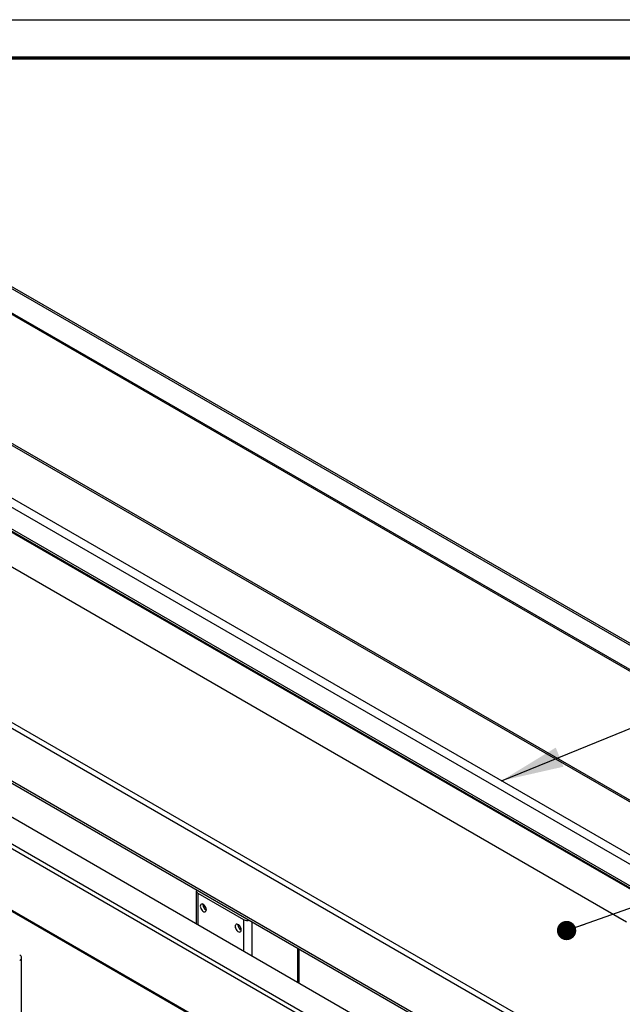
# Paper-space layout 'Sheet2' of a CAD drawing. Header units: millimetres. Extents: x 7 to 291, y 7 to 204.
# Tile 7 of 9: x 95 to 127, y 152 to 204. Entities that reach past the tile are written whole.
import ezdxf

# ---------------------------------------------------------------- set-up
doc = ezdxf.new("R2010")
doc.units = ezdxf.units.MM
for name, color, linetype in [('BORDERS', 7, 'Continuous'), ('DRAWING', 7, 'Continuous'), ('TEXT_SHEET_FORMAT', 7, 'Continuous')]:
    doc.layers.add(name, color=color, linetype=linetype)
doc.dimstyles.new('SLDDIMSTYLE2', dxfattribs={"dimtxt": 0.18, "dimasz": 3.302, "dimexe": 0, "dimexo": 0.0625, "dimgap": 0, "dimtad": 0, "dimtih": 1, "dimtoh": 1, "dimdec": 0, "dimrnd": 1e-09, "dimzin": 0, "dimdsep": 46, "dimtxsty": 'Standard', "dimsah": 1, "dimcen": 0.09, "dimadec": 0, "dimazin": 0, "dimtfac": 3.302, "dimtdec": 0, "dimtofl": 0, "dimtmove": 0, "dimatfit": 3, "dimfxl": 1, "dimfrac": 2, "dimtolj": 1, "dimtzin": 0, "dimarcsym": 0})
doc.dimstyles.new('SLDDIMSTYLE3', dxfattribs={"dimtxt": 0.18, "dimasz": 1.016, "dimexe": 0, "dimexo": 0.0625, "dimgap": 0, "dimtad": 0, "dimtih": 1, "dimtoh": 1, "dimdec": 0, "dimrnd": 1e-09, "dimzin": 0, "dimdsep": 46, "dimtxsty": 'Standard', "dimblk1": 'DOT', "dimblk2": 'DOT', "dimsah": 1, "dimcen": 0.09, "dimadec": 0, "dimazin": 0, "dimtfac": 1.016, "dimtdec": 0, "dimtofl": 0, "dimtmove": 0, "dimatfit": 3, "dimldrblk": 'DOT', "dimfxl": 1, "dimfrac": 2, "dimtolj": 1, "dimtzin": 0, "dimarcsym": 0})

# ---------------------------------------------------------------- blocks, each defined once
blk = doc.blocks.new('_Dot')
at = {"color": 0, "linetype": 'ByBlock', "lineweight": -2}
blk.add_line((-0.5, 0), (-1, 0), dxfattribs=at)
at = {"color": 0, "linetype": 'ByBlock', "const_width": 0.5}
blk.add_lwpolyline([(-0.25, 0, 1), (0.25, 0, 1)], format="xyb", close=True, dxfattribs=at)

psp = doc.layouts.new('Sheet2')

# ---------------------------------------------------------------- linework, layer by layer
at = {"color": 7, "linetype": 'Continuous', "lineweight": 25}
for p, q in [((147.454, 159.058), (86.054, 194.504)), ((147.564, 159.096), (86.244, 194.496)), ((128.471, 157.181), (63.983, 194.409)), ((126.88, 156.263), (62.392, 193.491)), ((146.34, 158.415), (84.941, 193.861)), ((146.34, 158.334), (84.941, 193.779)), ((140.381, 154.886), (75.892, 192.115)), ((140.468, 154.937), (76.105, 192.094)), ((137.976, 153.498), (73.488, 190.727)), ((137.552, 153.253), (73.488, 190.237)), ((136.562, 152.682), (74.478, 188.522)), ((74.69, 188.298), (136.474, 152.631)), ((62.392, 185.325), (126.88, 148.097)), ((126.358, 143.386), (64.958, 178.832)), ((137.552, 141.618), (73.488, 178.601)), ((125.003, 142.515), (63.661, 177.927)), ((125.138, 142.682), (63.738, 178.128)), ((63.661, 174.702), (125.003, 139.29)), ((63.672, 174.645), (125.054, 139.209)), ((135.148, 140.229), (75.892, 174.437)), ((76.105, 174.213), (135.06, 140.179)), ((118.769, 162.852), (118.709, 162.817)), ((104.23, 157.905), (104.23, 156.16)), ((104.318, 157.782), (106.722, 156.394)), ((104.582, 157.181), (104.583, 157.202)), ((106.42, 156.12), (106.421, 156.14)), ((109.639, 153.038), (109.639, 154.854)), ((95.036, 140.51), (95.036, 154.386))]:
    psp.add_line(p, q, dxfattribs=at)
at = {"color": 8, "linetype": 'Continuous', "lineweight": 25}
for p, q in [((104.318, 157.782), (104.318, 156.109)), ((106.722, 156.394), (106.722, 154.722)), ((107.147, 156.293), (107.147, 154.477)), ((109.551, 154.905), (109.551, 153.089))]:
    psp.add_line(p, q, dxfattribs=at)
at = {"color": 7, "linetype": 'Continuous', "lineweight": 25, "flags": 128}
for points in [[(104.762, 156.914), (104.755, 156.97), (104.736, 157.029), (104.706, 157.086), (104.668, 157.137), (104.624, 157.177), (104.578, 157.204), (104.534, 157.214), (104.496, 157.208), (104.466, 157.185), (104.447, 157.148), (104.44, 157.099), (104.447, 157.043), (104.466, 156.984), (104.496, 156.927), (104.534, 156.876), (104.578, 156.836), (104.624, 156.809), (104.668, 156.799), (104.706, 156.805), (104.736, 156.828), (104.755, 156.865), (104.762, 156.914)], [(106.6, 155.852), (106.594, 155.908), (106.575, 155.967), (106.545, 156.025), (106.506, 156.076), (106.462, 156.116), (106.417, 156.142), (106.373, 156.153), (106.334, 156.146), (106.304, 156.124), (106.285, 156.087), (106.279, 156.038), (106.285, 155.982), (106.304, 155.923), (106.334, 155.866), (106.373, 155.815), (106.417, 155.774), (106.462, 155.748), (106.506, 155.738), (106.545, 155.744), (106.575, 155.767), (106.594, 155.804), (106.6, 155.852)]]:
    psp.add_lwpolyline(points, dxfattribs=at)
at = {"color": 7, "linetype": 'Continuous', "lineweight": 25}
for centre, radius, start, end in [((104.363, 157.904), 0.129, 151.4509, 249.7195), ((104.918, 157.191), 0.337, 181.6538, 242.1386), ((106.757, 156.129), 0.337, 181.6538, 242.1386), ((106.935, 156.806), 0.464, 242.7009, 283.0303), ((94.879, 154.386), 0.153, 290.7834, 69.2166)]:
    psp.add_arc(centre, radius, start, end, dxfattribs=at)
at = {"layer": 'BORDERS', "lineweight": 70}
psp.add_line((8.57, 201.784), (288.57, 201.784), dxfattribs=at)
at = {"layer": 'TEXT_SHEET_FORMAT'}
psp.add_line((6.57, 203.784), (290.57, 203.784), dxfattribs=at)

# ---------------------------------------------------------------- leaders
at = {"layer": 'DRAWING', "color": 7}
for points, dimstyle in [([(120.298, 163.704), (153.962, 177.379)], 'SLDDIMSTYLE2'), ([(123.724, 155.816), (153.885, 166.536)], 'SLDDIMSTYLE3')]:
    psp.add_leader(points, dimstyle=dimstyle, dxfattribs=at)

doc.saveas('drawing.dxf')
